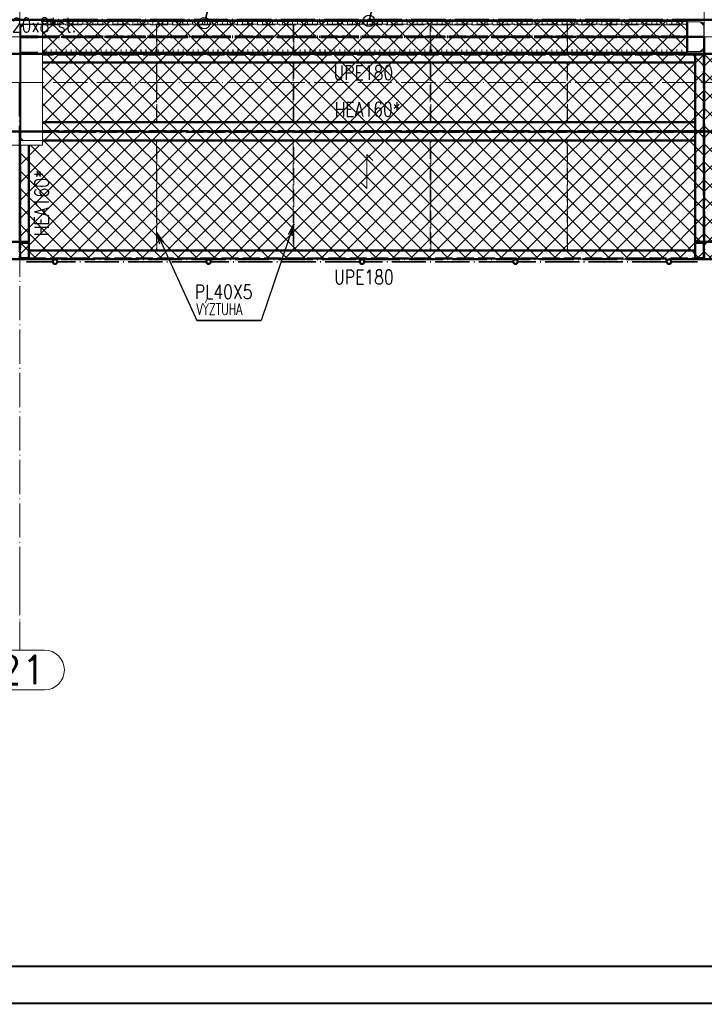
# Paper-space layout 'Layout1' of a CAD drawing. Extents: x -2 to 1677, y -36 to 422.
# Tile 42 of 100: x 598 to 718, y 0 to 173. Entities that reach past the tile are written whole.
import ezdxf
from ezdxf.enums import TextEntityAlignment as Align

# ---------------------------------------------------------------- set-up
doc = ezdxf.new("R2010")
doc.units = 0
for name, pattern in [('ACAD_ISO02W100', [15, 12, -3]), ('ACAD_ISO04W100', [30.5, 24, -3, 0.5, -3]), ('ACAD_ISO07W100', [3.5, 0.5, -3]), ('B_CARA_09', [0.5, 0, -0.5]), ('HP_01_CER_B', [8, 5, -1, 1, -1])]:
    doc.linetypes.add(name, pattern=pattern)
doc.layers.get('DEFPOINTS').update_dxf_attribs({"color": 132, "linetype": 'CONTINUOUS'})
doc.layers.add('RAMECEK_HP', color=251, linetype='CONTINUOUS')
for name, color, linetype, lineweight in [('SS_1.ET-HALA_TaO-PRISTAVBA-PODLAH.NOSNIKY', 9, 'CONTINUOUS', 13), ('SS_1.ET-HALA_TaO-RASTR', 7, 'HP_01_CER_B', 13), ('SS_1.ET-HALA_TaO-SLOUP', 9, 'CONTINUOUS', 13), ('SS_1.ET-HALA_TaO-ZTUZENI_SVISLE', 9, 'CONTINUOUS', 13), ('SS_2.ET-DEMONTAZE_OK', 20, 'B_CARA_09', 50), ('SS_2.ET-HALA_TaO-LAVKA_+5.100m', 210, 'CONTINUOUS', 50), ('SS_2.ET-HALA_TaO-LAVKA_+5.100m-KONZOLA', 202, 'CONTINUOUS', 50), ('SS_2.ET-HALA_TaO-LAVKA_+5.100m-PLECH', 90, 'CONTINUOUS', 13), ('SS_2.ET-HALA_TaO-LAVKA_+5.100m-PLECH-VYZTUHA', 150, 'CONTINUOUS', 13), ('SS_2.ET-HALA_TaO-LAVKA_+5.100m-ZABRADLI', 41, 'CONTINUOUS', 35), ('SS_2.ET-HALA_TaO-PRISTAVBA-PODLAH.NOSNIKY', 172, 'CONTINUOUS', 50), ('SS_2.ET-HALA_TaO-PRISTAVBA-PODLAHA_LEM', 140, 'CONTINUOUS', 50), ('SS_POPIS_PROFILU', 13, 'CONTINUOUS', 25), ('SS_POPIS_PROFILU_de.', 214, 'CONTINUOUS', 35), ('SS_POPIS_PROFILU_S355', 2, 'CONTINUOUS', 35), ('SS_SRAFY', 8, 'CONTINUOUS', 18), ('SS_STAV.OK-POPIS_PROFILU', 9, 'CONTINUOUS', 13)]:
    doc.layers.add(name, color=color, linetype=linetype, lineweight=lineweight)
doc.styles.add('ROMANS', font='romans.shx', dxfattribs={"width": 0.8})
doc.styles.add('romans.shx', font='romans.shx', dxfattribs={"height": 5})
pattern_1 = [(45, (118.27083, 161.526386), (-0.0449012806, 0.0449012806), [])]

# ---------------------------------------------------------------- blocks, each defined once
blk = doc.blocks.new('*U6')
at = {"layer": 'RAMECEK_HP', "lineweight": 35, "const_width": 0.35}
for points in [[(0, 420), (0, 0), (1485, 0), (1485, 420)], [(6.5, 413.5), (6.5, 6.5), (1478.5, 6.5), (1478.5, 413.5)]]:
    blk.add_lwpolyline(points, close=True, dxfattribs=at)
at = {"layer": 'DEFPOINTS', "style": 'ROMANS', "width": 0.8}
blk.add_attdef('TISK', text='', height=10, dxfattribs=at).set_placement((1485, -33), align=Align.RIGHT)

psp = doc.layouts.get("Layout1")

# ---------------------------------------------------------------- hatches: boundary and pattern name
at = {"layer": 'SS_SRAFY'}
h = psp.add_hatch(dxfattribs=at)
h.set_pattern_fill('ANSI37', color=8, scale=0.7, angle=90, style=0)
h.set_pattern_definition([(135, (659.0958, 151.2808), (-1.571545, -1.571545), []), (225, (659.0958, 151.2808), (1.571545, -1.571545), [])])
h.paths.add_polyline_path([(718.2708, 130.5264), (718.2708, 166.5064), (715.2508, 166.5064), (715.2508, 172.5264), (602.2908, 172.5264), (602.2908, 150.5064), (598.2708, 150.5064), (598.2708, 130.5264)], flags=0)
h = psp.add_hatch(dxfattribs=at)
h.set_pattern_fill('ANSI37', color=8, scale=0.7, angle=90, style=0)
h.set_pattern_definition([(135, (777.4458, 151.2808), (-1.571545, -1.571545), []), (225, (777.4458, 151.2808), (1.571545, -1.571545), [])])
h.paths.add_polyline_path([(838.2708, 130.5264), (838.2708, 150.5064), (834.2508, 150.5064), (834.2508, 172.5264), (721.2908, 172.5264), (721.2908, 166.5064), (718.2708, 166.5064), (718.2708, 130.5264)], flags=0)
h = psp.add_hatch(dxfattribs=at)
h.set_pattern_fill('ANSI31', color=5, scale=0.02, style=0)
h.set_pattern_definition(pattern_1)
h.paths.add_polyline_path([(604.4708, 130.5264, 1), (604.4708, 129.6364, 1)], flags=0)
h.paths.add_polyline_path([(604.4708, 130.4264, 1), (604.4708, 129.7364, 1)], flags=0)
h = psp.add_hatch(dxfattribs=at)
h.set_pattern_fill('ANSI31', color=5, scale=0.02, style=0)
h.set_pattern_definition(pattern_1)
h.paths.add_polyline_path([(631.3708, 130.5264, 1), (631.3708, 129.6364, 1)], flags=0)
h.paths.add_polyline_path([(631.3708, 130.4264, 1), (631.3708, 129.7364, 1)], flags=0)
h = psp.add_hatch(dxfattribs=at)
h.set_pattern_fill('ANSI31', color=5, scale=0.02, style=0)
h.set_pattern_definition(pattern_1)
h.paths.add_polyline_path([(658.2708, 130.5264, 1), (658.2708, 129.6364, 1)], flags=0)
h.paths.add_polyline_path([(658.2708, 130.4264, 1), (658.2708, 129.7364, 1)], flags=0)
h = psp.add_hatch(dxfattribs=at)
h.set_pattern_fill('ANSI31', color=5, scale=0.02, style=0)
h.set_pattern_definition(pattern_1)
h.paths.add_polyline_path([(685.1708, 130.5264, 1), (685.1708, 129.6364, 1)], flags=0)
h.paths.add_polyline_path([(685.1708, 130.4264, 1), (685.1708, 129.7364, 1)], flags=0)
h = psp.add_hatch(dxfattribs=at)
h.set_pattern_fill('ANSI31', color=5, scale=0.02, style=0)
h.set_pattern_definition(pattern_1)
h.paths.add_polyline_path([(712.0708, 130.5264, 1), (712.0708, 129.6364, 1)], flags=0)
h.paths.add_polyline_path([(712.0708, 130.4264, 1), (712.0708, 129.7364, 1)], flags=0)

# ---------------------------------------------------------------- linework, layer by layer
at = {"layer": 'SS_1.ET-HALA_TaO-PRISTAVBA-PODLAH.NOSNIKY', "color": 9, "linetype": 'ACAD_ISO04W100', "ltscale": 0.25}
for p, q in [((598.2708, 161.5264), (598.2708, 313.6264)), ((718.2708, 169.5264), (718.2708, 313.6264)), ((478.2708, 169.5264), (598.2708, 169.5264)), ((718.2708, 169.5264), (838.2708, 169.5264))]:
    psp.add_line(p, q, dxfattribs=at)
at = {"layer": 'SS_1.ET-HALA_TaO-RASTR', "linetype": 'ACAD_ISO04W100', "ltscale": 0.25}
for p, q in [((598.2708, 74.0648), (598.2708, 324.0648)), ((93.2708, 161.5264), (1103.2708, 161.5264)), ((598.2708, 74.0648), (598.2708, 66.9638)), ((598.2708, 66.9638), (598.2708, 61.9638))]:
    psp.add_line(p, q, dxfattribs=at)
at = {"layer": 'SS_1.ET-HALA_TaO-RASTR', "linetype": 'Continuous', "ltscale": 0.25}
for p, q in [((602.6042, 61.9638), (593.9375, 61.9638)), ((593.9375, 54.9638), (602.6042, 54.9638))]:
    psp.add_line(p, q, dxfattribs=at)
psp.add_arc((602.6042, 58.4638), 3.5, 270, 90, dxfattribs=at)
at = {"layer": 'SS_1.ET-HALA_TaO-SLOUP', "color": 5, "linetype": 'Continuous', "ltscale": 0.25}
for p, q in [((602.2708, 171.7264), (598.4708, 171.7264)), ((598.4708, 151.3264), (598.4708, 171.7264)), ((598.8708, 171.7064), (598.4708, 171.3064)), ((602.2708, 171.7064), (598.8708, 171.7064)), ((602.2708, 171.7264), (602.2708, 172.5264)), ((602.2708, 151.3464), (602.2708, 171.7064)), ((715.2708, 172.5264), (715.2708, 172.1464)), ((715.2708, 172.1464), (717.6208, 172.1464)), ((717.5608, 172.1264), (715.3608, 172.1264)), ((715.3608, 172.1264), (715.3608, 166.9264)), ((718.1608, 171.5264), (717.5608, 172.1264)), ((718.1608, 171.6064), (718.1608, 167.4464)), ((717.5608, 166.9264), (718.1608, 167.5264)), ((717.6208, 166.9064), (715.2708, 166.9064)), ((715.2708, 166.9064), (715.2708, 166.5264)), ((715.2708, 166.5264), (721.2708, 166.5264)), ((715.3608, 166.9264), (717.5608, 166.9264)), ((594.2708, 150.5264), (602.2708, 150.5264)), ((598.4708, 151.7464), (598.8708, 151.3464)), ((598.4708, 151.3264), (602.2708, 151.3264)), ((598.8708, 151.3464), (602.2708, 151.3464)), ((602.2708, 150.5264), (602.2708, 151.3264))]:
    psp.add_line(p, q, dxfattribs=at)
at = {"layer": 'SS_1.ET-HALA_TaO-SLOUP', "color": 5, "linetype": 'Continuous', "ltscale": 0.25, "extrusion": (2.79056e-14, 6.737e-14, -1)}
psp.add_arc((-717.6208, 171.6064), 0.54, 90, 180, dxfattribs=at)
at = {"layer": 'SS_1.ET-HALA_TaO-SLOUP', "color": 5, "linetype": 'Continuous', "ltscale": 0.25, "extrusion": (-2.79056e-14, 6.737e-14, -1)}
psp.add_arc((-717.6208, 167.4464), 0.54, 180, 270, dxfattribs=at)
at = {"layer": 'SS_1.ET-HALA_TaO-ZTUZENI_SVISLE', "color": 9, "linetype": 'ACAD_ISO04W100', "ltscale": 0.25}
for p, q in [((598.2708, 169.5264), (574.2708, 169.5264)), ((575.7891, 169.5264), (598.2708, 169.5264))]:
    psp.add_line(p, q, dxfattribs=at)
at = {"layer": 'SS_2.ET-DEMONTAZE_OK', "color": 1, "linetype": 'ACAD_ISO07W100', "ltscale": 0.25}
for p, q in [((602.2708, 171.7064), (602.2708, 171.7264)), ((715.2708, 171.9264), (602.2709, 171.9264)), ((715.2708, 169.6014), (602.2709, 169.6014)), ((715.2708, 169.4514), (602.2709, 169.4514)), ((622.2208, 167.1264), (602.2709, 167.1264)), ((622.3208, 167.1264), (622.2208, 167.1264)), ((646.2208, 167.1264), (622.3208, 167.1264)), ((646.3208, 167.1264), (646.2208, 167.1264)), ((670.2208, 167.1264), (646.3208, 167.1264)), ((670.3208, 167.1264), (670.2208, 167.1264)), ((694.2208, 167.1264), (670.3208, 167.1264)), ((694.3208, 167.1264), (694.2208, 167.1264)), ((715.2708, 167.1264), (694.3208, 167.1264))]:
    psp.add_line(p, q, dxfattribs=at)
at = {"layer": 'SS_2.ET-DEMONTAZE_OK', "color": 9, "linetype": 'ACAD_ISO04W100', "ltscale": 0.25}
psp.add_line((598.2708, 169.5264), (718.2708, 169.5264), dxfattribs=at)
at = {"layer": 'SS_2.ET-HALA_TaO-LAVKA_+5.100m', "color": 7, "linetype": 'ACAD_ISO04W100', "ltscale": 0.25}
for p, q in [((718.2708, 169.5264), (718.2708, 130.5264)), ((598.2708, 166.5264), (478.2708, 166.5264)), ((718.2708, 166.5264), (598.2708, 166.5264)), ((838.2708, 166.5264), (718.2708, 166.5264)), ((598.2708, 161.5264), (598.2708, 130.5264)), ((598.2708, 152.9264), (478.2708, 152.9264)), ((718.2708, 152.9264), (598.2708, 152.9264)), ((838.2708, 152.9264), (718.2708, 152.9264)), ((598.2708, 130.5264), (478.2708, 130.5264)), ((718.2708, 130.5264), (598.2708, 130.5264)), ((838.2708, 130.5264), (718.2708, 130.5264))]:
    psp.add_line(p, q, dxfattribs=at)
at = {"layer": 'SS_2.ET-HALA_TaO-LAVKA_+5.100m', "color": 1, "linetype": 'Continuous', "ltscale": 0.25}
for p, q in [((602.2709, 166.5264), (715.2708, 166.5264)), ((716.6708, 154.5264), (716.6708, 166.5264)), ((602.2709, 165.0264), (716.6708, 165.0264)), ((716.6708, 154.5264), (602.2709, 154.5264)), ((716.6708, 151.3264), (716.6708, 154.5264)), ((599.8708, 150.5264), (599.8708, 130.6464)), ((602.2708, 151.3264), (602.2708, 151.3464)), ((602.2709, 151.3264), (716.6708, 151.3264)), ((716.6708, 130.6464), (716.6708, 151.3264)), ((716.6708, 132.0264), (599.8708, 132.0264)), ((598.1708, 130.5264), (598.3708, 130.5264)), ((718.1708, 130.5264), (718.3708, 130.5264))]:
    psp.add_line(p, q, dxfattribs=at)
at = {"layer": 'SS_2.ET-HALA_TaO-LAVKA_+5.100m', "color": 3, "linetype": 'ACAD_ISO02W100', "ltscale": 0.25}
for p, q in [((716.6708, 166.4164), (602.2709, 166.4164)), ((716.7001, 166.4164), (716.6708, 166.4164)), ((716.7708, 166.4164), (716.7001, 166.4164)), ((716.7708, 166.4164), (716.7708, 166.5264)), ((718.2108, 166.4164), (716.7708, 166.4164)), ((718.2108, 130.5264), (718.2108, 166.5264)), ((602.2709, 152.9864), (716.6708, 152.9864)), ((716.6708, 152.8664), (602.2709, 152.8664)), ((716.6708, 152.9864), (716.7001, 152.9864)), ((716.7001, 152.8664), (716.6708, 152.8664)), ((716.7001, 152.9864), (716.7708, 152.9864)), ((716.7708, 152.8664), (716.7001, 152.8664)), ((716.7708, 152.9864), (718.2108, 152.9864)), ((716.7708, 152.8664), (716.7708, 152.9864)), ((718.2108, 152.8664), (716.7708, 152.8664)), ((598.3308, 150.5264), (598.3308, 130.5264)), ((598.3309, 130.6364), (599.7708, 130.6364)), ((599.7708, 130.6364), (599.8415, 130.6364)), ((599.7708, 130.6364), (599.7708, 130.5264)), ((599.8415, 130.6364), (599.8708, 130.6364)), ((599.8708, 130.6464), (599.8708, 130.5264)), ((599.8708, 130.6364), (716.6708, 130.6364)), ((716.6708, 130.5264), (716.6708, 130.6464)), ((716.6708, 130.6364), (716.7001, 130.6364)), ((716.7001, 130.6364), (716.7708, 130.6364)), ((716.7708, 130.6364), (718.2108, 130.6364)), ((716.7708, 130.5264), (716.7708, 130.6364))]:
    psp.add_line(p, q, dxfattribs=at)
at = {"layer": 'SS_2.ET-HALA_TaO-LAVKA_+5.100m-KONZOLA', "color": 7, "linetype": 'ACAD_ISO04W100', "ltscale": 0.25}
for p, q in [((718.2708, 169.5264), (718.2708, 132.0464)), ((598.2708, 150.5264), (598.2708, 132.0464))]:
    psp.add_line(p, q, dxfattribs=at)
at = {"layer": 'SS_2.ET-HALA_TaO-LAVKA_+5.100m-KONZOLA', "color": 3, "linetype": 'ACAD_ISO02W100', "ltscale": 0.25}
for p, q in [((596.6708, 133.5664), (599.8708, 133.5664)), ((598.6308, 133.3864), (599.8708, 133.3864)), ((716.6708, 133.5664), (719.8708, 133.5664)), ((716.6708, 133.3864), (717.9108, 133.3864)), ((599.8708, 130.7064), (598.6308, 130.7064)), ((717.9108, 130.7064), (716.6708, 130.7064))]:
    psp.add_line(p, q, dxfattribs=at)
at = {"layer": 'SS_2.ET-HALA_TaO-LAVKA_+5.100m-KONZOLA', "color": 3, "linetype": 'ACAD_ISO02W100', "ltscale": 0.25, "extrusion": (-6.0633e-14, 2.5115e-14, -1)}
psp.add_arc((-598.6308, 133.0864), 0.3, 0, 90, dxfattribs=at)
at = {"layer": 'SS_2.ET-HALA_TaO-LAVKA_+5.100m-KONZOLA', "color": 3, "linetype": 'ACAD_ISO02W100', "ltscale": 0.25, "extrusion": (0, 0, -1)}
psp.add_arc((-717.9108, 133.0864), 0.3, 90, 180, dxfattribs=at)
at = {"layer": 'SS_2.ET-HALA_TaO-LAVKA_+5.100m-KONZOLA', "color": 3, "linetype": 'ACAD_ISO02W100', "ltscale": 0.25, "extrusion": (1.21266e-13, 5.023e-14, -1)}
psp.add_arc((-598.6308, 131.0064), 0.3, 270, 0, dxfattribs=at)
at = {"layer": 'SS_2.ET-HALA_TaO-LAVKA_+5.100m-KONZOLA', "color": 3, "linetype": 'ACAD_ISO02W100', "ltscale": 0.25, "extrusion": (-7.5345e-14, 1.81899e-13, -1)}
psp.add_arc((-717.9108, 131.0064), 0.3, 180, 270, dxfattribs=at)
at = {"layer": 'SS_2.ET-HALA_TaO-LAVKA_+5.100m-PLECH', "color": 7, "linetype": 'Continuous', "ltscale": 0.25}
for p, q in [((602.2908, 172.5264), (715.2508, 172.5264)), ((602.2908, 172.5264), (602.2908, 150.5064)), ((715.2508, 166.5064), (715.2508, 172.5264)), ((718.2708, 166.5064), (715.2508, 166.5064)), ((602.2908, 150.5064), (598.2708, 150.5064)), ((598.2708, 130.5264), (718.2708, 130.5264))]:
    psp.add_line(p, q, dxfattribs=at)
at = {"layer": 'SS_2.ET-HALA_TaO-LAVKA_+5.100m-PLECH', "color": 7}
for p, q in [((659.1019, 148.9017, -4998.1), (659.1019, 142.9017, -4998.1)), ((660.1626, 147.841, -4998.1), (659.1019, 148.9017, -4998.1)), ((659.1019, 142.9017, -4998.1), (658.0413, 143.9624, -4998.1))]:
    psp.add_line(p, q, dxfattribs=at)
at = {"layer": 'SS_2.ET-HALA_TaO-LAVKA_+5.100m-PLECH-VYZTUHA', "color": 3, "linetype": 'ACAD_ISO02W100', "ltscale": 0.25}
for p, q in [((715.0708, 171.7264), (602.4708, 171.7264)), ((602.4708, 171.7264), (602.4708, 171.6264)), ((602.4708, 171.6264), (715.0708, 171.6264)), ((622.2208, 171.6264), (622.2208, 166.7264)), ((622.3208, 166.7264), (622.3208, 171.6264)), ((646.2208, 171.6264), (646.2208, 166.7264)), ((646.3208, 166.7264), (646.3208, 171.6264)), ((670.2208, 171.6264), (670.2208, 166.7264)), ((670.3208, 166.7264), (670.3208, 171.6264)), ((694.2208, 171.6264), (694.2208, 166.7264)), ((694.3208, 166.7264), (694.3208, 171.6264)), ((715.0708, 171.6264), (715.0708, 171.7264)), ((622.2208, 166.7264), (622.3208, 166.7264)), ((646.2208, 166.7264), (646.3208, 166.7264)), ((670.2208, 166.7264), (670.3208, 166.7264)), ((694.2208, 166.7264), (694.3208, 166.7264)), ((622.3208, 164.8264), (622.2208, 164.8264)), ((622.2208, 164.8264), (622.2208, 154.7264)), ((622.3208, 154.7264), (622.3208, 164.8264)), ((646.3208, 164.8264), (646.2208, 164.8264)), ((646.2208, 164.8264), (646.2208, 154.7264)), ((646.3208, 154.7264), (646.3208, 164.8264)), ((670.3208, 164.8264), (670.2208, 164.8264)), ((670.2208, 164.8264), (670.2208, 154.7264)), ((670.3208, 154.7264), (670.3208, 164.8264)), ((694.3208, 164.8264), (694.2208, 164.8264)), ((694.2208, 164.8264), (694.2208, 154.7264)), ((694.3208, 154.7264), (694.3208, 164.8264)), ((622.2208, 154.7264), (622.3208, 154.7264)), ((646.2208, 154.7264), (646.3208, 154.7264)), ((670.2208, 154.7264), (670.3208, 154.7264)), ((694.2208, 154.7264), (694.3208, 154.7264)), ((622.3208, 151.1264), (622.2208, 151.1264)), ((622.2208, 151.1264), (622.2208, 132.2264)), ((622.3208, 132.2264), (622.3208, 151.1264)), ((646.3208, 151.1264), (646.2208, 151.1264)), ((646.2208, 151.1264), (646.2208, 132.2264)), ((646.3208, 132.2264), (646.3208, 151.1264)), ((670.3208, 151.1264), (670.2208, 151.1264)), ((670.2208, 151.1264), (670.2208, 132.2264)), ((670.3208, 132.2264), (670.3208, 151.1264)), ((694.3208, 151.1264), (694.2208, 151.1264)), ((694.2208, 151.1264), (694.2208, 132.2264)), ((694.3208, 132.2264), (694.3208, 151.1264)), ((622.2208, 132.2264), (622.3208, 132.2264)), ((646.2208, 132.2264), (646.3208, 132.2264)), ((670.2208, 132.2264), (670.3208, 132.2264)), ((694.2208, 132.2264), (694.3208, 132.2264))]:
    psp.add_line(p, q, dxfattribs=at)
at = {"layer": 'SS_2.ET-HALA_TaO-LAVKA_+5.100m-ZABRADLI', "color": 7, "linetype": 'ACAD_ISO04W100', "ltscale": 0.25}
for p, q in [((718.1708, 130.5864), (598.3708, 130.5864)), ((600.4908, 130.0814), (604.0258, 130.0814)), ((630.9258, 130.0814), (604.9159, 130.0814)), ((657.8258, 130.0814), (631.8159, 130.0814)), ((684.7258, 130.0814), (658.7159, 130.0814)), ((711.6258, 130.0814), (685.6159, 130.0814)), ((712.5159, 130.0814), (716.0508, 130.0814))]:
    psp.add_line(p, q, dxfattribs=at)
at = {"layer": 'SS_2.ET-HALA_TaO-LAVKA_+5.100m-ZABRADLI', "color": 1, "linetype": 'Continuous', "ltscale": 0.25}
for centre, radius in [((604.4708, 130.0814), 0.445), ((604.4708, 130.0814), 0.345), ((631.3708, 130.0814), 0.445), ((631.3708, 130.0814), 0.345), ((658.2708, 130.0814), 0.445), ((658.2708, 130.0814), 0.345), ((685.1708, 130.0814), 0.445), ((685.1708, 130.0814), 0.345), ((712.0708, 130.0814), 0.445), ((712.0708, 130.0814), 0.345)]:
    psp.add_circle(centre, radius, dxfattribs=at)
at = {"layer": 'SS_2.ET-HALA_TaO-LAVKA_+5.100m-ZABRADLI', "color": 7, "linetype": 'ACAD_ISO04W100', "ltscale": 0.25, "extrusion": (0, -1, 0)}
for centre, start, end in [((600.4908, 0, -130.0814), 181.123519, 270), ((716.0508, 0, -130.0814), 270, 358.876481)]:
    psp.add_arc(centre, 1.02, start, end, dxfattribs=at)
at = {"layer": 'SS_2.ET-HALA_TaO-PRISTAVBA-PODLAH.NOSNIKY', "color": 1, "linetype": 'Continuous', "ltscale": 0.25}
for p, q in [((598.8708, 171.7264), (598.4709, 171.3264)), ((602.2709, 172.3264), (715.2708, 172.3264)), ((715.2708, 172.1464), (715.2708, 166.9064)), ((602.2708, 166.7264), (622.2208, 166.7264)), ((622.3208, 166.7264), (646.2208, 166.7264)), ((646.3208, 166.7264), (670.2208, 166.7264)), ((670.3208, 166.7264), (694.2208, 166.7264)), ((694.3208, 166.7264), (715.2708, 166.7264))]:
    psp.add_line(p, q, dxfattribs=at)
at = {"layer": 'SS_2.ET-HALA_TaO-PRISTAVBA-PODLAH.NOSNIKY', "color": 7, "linetype": 'ACAD_ISO04W100', "ltscale": 0.25}
psp.add_line((718.2708, 169.5264), (598.2708, 169.5264), dxfattribs=at)
at = {"layer": 'SS_2.ET-HALA_TaO-PRISTAVBA-PODLAH.NOSNIKY', "color": 3, "linetype": 'ACAD_ISO02W100', "ltscale": 0.25}
for p, q in [((598.4709, 169.6064), (715.2708, 169.6064)), ((598.4709, 169.4464), (715.2708, 169.4464)), ((598.4709, 166.7264), (602.2708, 166.7264))]:
    psp.add_line(p, q, dxfattribs=at)
at = {"layer": 'SS_2.ET-HALA_TaO-PRISTAVBA-PODLAHA_LEM', "color": 7, "linetype": 'ACAD_ISO04W100', "ltscale": 0.25}
for p, q in [((478.2708, 172.5264), (598.2708, 172.5264)), ((598.2708, 172.5264), (718.2708, 172.5264)), ((718.2708, 172.5264), (838.2708, 172.5264))]:
    psp.add_line(p, q, dxfattribs=at)
at = {"layer": 'SS_POPIS_PROFILU', "color": 0, "linetype": 'ByBlock'}
for p, q in [((645.3611, 134.8502, -4998.1), (646.3208, 136.6363, -4998.1)), ((646.3208, 136.6363, -4998.1), (645.6767, 134.7429, -4998.1)), ((646.3208, 136.6363, -4998.1), (645.9923, 134.6355, -4998.1)), ((622.8471, 133.1749, -4998.1), (622.3208, 135.133, -4998.1)), ((622.3208, 135.133, -4998.1), (623.4537, 133.4514, -4998.1)), ((622.3208, 135.133, -4998.1), (623.1504, 133.3132, -4998.1))]:
    psp.add_line(p, q, dxfattribs=at)
at = {"layer": 'SS_POPIS_PROFILU', "color": 13}
for points in [[(646.3208, 136.6363), (640.5739, 119.7434), (629.3358, 119.7434)], [(622.3208, 135.133), (629.3358, 119.7434), (640.5739, 119.7434)]]:
    psp.add_lwpolyline(points, dxfattribs=at)
at = {"layer": 'SS_POPIS_PROFILU_de.', "color": 0, "linetype": 'ByBlock', "lineweight": -2}
psp.add_line((630.6369, 171.9264), (631.1168, 173.868), dxfattribs=at)
at = {"layer": 'SS_POPIS_PROFILU_de.', "color": 214}
psp.add_lwpolyline([(630.6369, 171.9264), (632.8155, 180.7416), (615.4822, 180.7416)], dxfattribs=at)
at = {"layer": 'SS_POPIS_PROFILU_de.', "color": 0, "linetype": 'ByBlock', "lineweight": -2}
psp.add_circle((630.6369, 171.9264), 1, dxfattribs=at)
at = {"layer": 'SS_POPIS_PROFILU_S355', "color": 0, "linetype": 'ByBlock', "lineweight": -2}
psp.add_line((659.5029, 172.3264), (659.9819, 174.2682), dxfattribs=at)
at = {"layer": 'SS_POPIS_PROFILU_S355', "color": 2}
psp.add_lwpolyline([(659.5029, 172.3264), (662.2581, 183.4943), (643.9915, 183.4943)], dxfattribs=at)
at = {"layer": 'SS_POPIS_PROFILU_S355', "color": 0, "linetype": 'ByBlock', "lineweight": -2}
psp.add_circle((659.5029, 172.3264), 1, dxfattribs=at)

# ---------------------------------------------------------------- block references
at = {"layer": 'RAMECEK_HP'}
psp.add_blockref('*U6', (0, 0), dxfattribs=at)

# ---------------------------------------------------------------- texts
at = {"layer": 'SS_1.ET-HALA_TaO-RASTR', "color": 7, "style": 'romans.shx'}
psp.add_text('21', height=5, dxfattribs=at).set_placement((594.3035, 55.9638))
at = {"layer": 'SS_POPIS_PROFILU', "color": 13, "style": 'romans.shx'}
for s, height, width, p in [('UPE180', 2.5, 0.8, (653.2778, 161.9639)), ('UPE180', 2.5, 0.8, (653.3708, 126.124)), ('PL40X5', 2.5, 0.8, (628.9586, 123.5434)), ('PL40X5', 2.5, 0.8, (628.9586, 123.5434)), ('VÝZTUHA', 2, 0.7, (629.2677, 120.7434)), ('VÝZTUHA', 2, 0.7, (629.2677, 120.7434))]:
    psp.add_text(s, height=height, dxfattribs=dict(at, width=width)).set_placement(p)
at = {"layer": 'SS_POPIS_PROFILU_S355', "color": 2, "style": 'romans.shx', "width": 0.8}
psp.add_text('HEA160*', height=2.5, dxfattribs=at).set_placement((653.4646, 155.5364))
psp.add_text('HEA160*', height=2.5, rotation=90, dxfattribs=at).set_placement((603.3708, 134.5679))
at = {"layer": 'SS_STAV.OK-POPIS_PROFILU', "color": 9, "style": 'romans.shx', "width": 0.8}
psp.add_text('TRCTV120x8*st.', height=2.5, dxfattribs=at).set_placement((587.2786, 170.3264))

doc.saveas('drawing.dxf')
